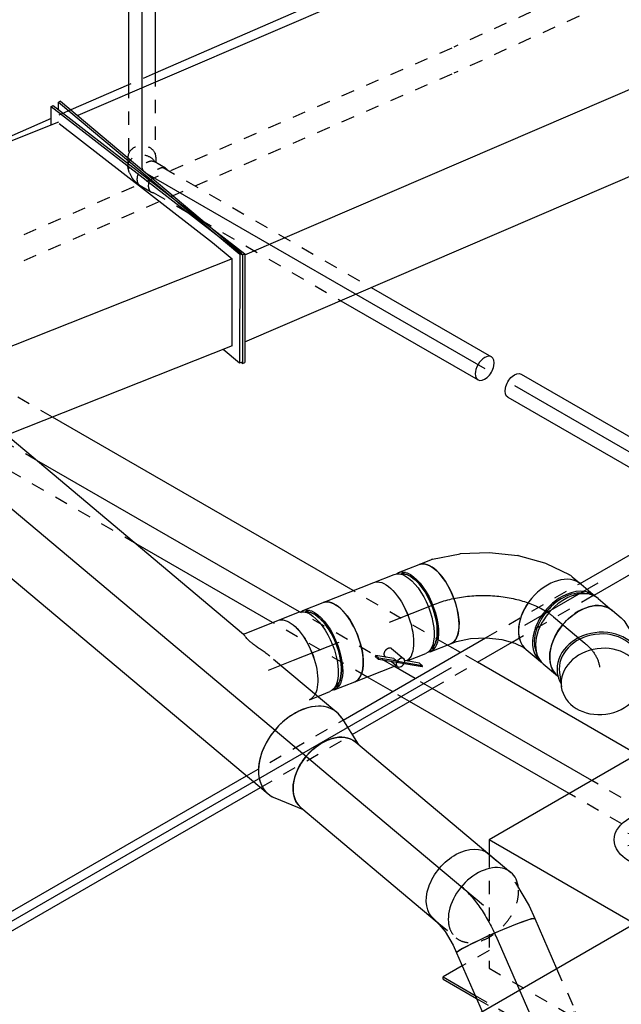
# Model space of a CAD drawing. Extents: x -238422 to 258194, y -34825 to 126331.
# Tile 54 of 239: x -35096 to -33969, y -31056 to -29209. Entities that reach past the tile are written whole.
import ezdxf
from ezdxf.enums import TextEntityAlignment as Align

# ---------------------------------------------------------------- set-up
doc = ezdxf.new("R2010")
doc.units = 0
doc.header["$LTSCALE"] = 50
doc.linetypes.add('CENTER2', pattern=[28.575, 19.05, -3.175, 3.175, -3.175])
doc.linetypes.add('STREEPJES', pattern=[0.1, 0.05, -0.05])
doc.layers.get('0').update_dxf_attribs({"linetype": 'CONTINUOUS'})
for name, color, linetype in [('EL6131--', 2, 'CONTINUOUS'), ('EM6131--', 1, 'CONTINUOUS'), ('lMcht retour bestaand_PR', 1, 'CONTINUOUS'), ('lucht retour bestaand', 8, 'CONTINUOUS'), ('WL524---_D', 153, 'CONTINUOUS'), ('WL524---_HARTLIJN', 8, 'CONTINUOUS'), ('WL570---_RETOUR', 112, 'CONTINUOUS'), ('WL570---_RETOUR_HL', 8, 'CONTINUOUS'), ('WL570---_RETOUR_RST', 2, 'CONTINUOUS'), ('WL570---_RETOUR_RST_HL', 1, 'CONTINUOUS'), ('WL570---_TOEVOER', 3, 'CONTINUOUS'), ('WM570---_RETOUR_PR', 1, 'CONTINUOUS'), ('WM570---_RETOUR_RST_PR', 1, 'CONTINUOUS'), ('WM570---_TOEVOER_PR', 1, 'CONTINUOUS')]:
    doc.layers.add(name, color=color, linetype=linetype)
doc.styles.add('BURO-018', font='ARIAL.TTF', dxfattribs={"height": 90})

# ---------------------------------------------------------------- blocks, each defined once
blk = doc.blocks.new('*U1465')
at = {"color": 0, "ltscale": 10}
for p, q in [((0, 25, -7304.9), (357.2, 25, -7304.9)), ((0, -25, -7304.9), (357.2, -25, -7304.9))]:
    blk.add_line(p, q, dxfattribs=at)
at = {"color": 0, "ltscale": 10, "extrusion": (-8.97074e-17, -5.17926e-17, -1)}
blk.add_ellipse((0, 0, -7304.9), major_axis=(0, -25), ratio=0.57735, start_param=0, end_param=3.141593, dxfattribs=at)
at = {"layer": 'WL524---_HARTLIJN', "linetype": 'CENTER2'}
blk.add_line((0, 0, -7304.9), (387.1, 0, -7304.9), dxfattribs=at)
at = {"layer": 'WL524---_D', "color": 1, "style": 'BURO-018'}
blk.add_attdef('POSNR', text='', height=90, dxfattribs=at).set_placement((0, 0), align=Align.MIDDLE)
blk = doc.blocks.new('*U1466')
at = {"color": 0, "ltscale": 10}
for p, q in [((1046.3, 16, -9736.3), (1947.3, 16, -9736.3)), ((2156.2, 16, -9736.3), (2464.5, 16, -9736.3)), ((2669.1, 16, -9736.3), (2885.8, 16, -9736.3)), ((1055.2, -16, -9736.3), (1958.9, -16, -9736.3)), ((2157.3, -16, -9736.3), (2330.4, -16, -9736.3)), ((2428.4, -16, -9736.3), (2503.4, -16, -9736.3)), ((2680.7, -16, -9736.3), (2908.2, -16, -9736.3))]:
    blk.add_line(p, q, dxfattribs=at)
at = {"color": 8, "linetype": 'STREEPJES', "ltscale": 10}
for p, q in [((1947.3, 16, -9736.3), (2156.2, 16, -9736.3)), ((2464.5, 16, -9736.3), (2669.1, 16, -9736.3)), ((1958.9, -16, -9736.3), (2157.3, -16, -9736.3)), ((2330.4, -16, -9736.3), (2428.4, -16, -9736.3)), ((2503.4, -16, -9736.3), (2680.7, -16, -9736.3))]:
    blk.add_line(p, q, dxfattribs=at)
at = {"layer": 'WL524---_HARTLIJN', "linetype": 'CENTER2'}
blk.add_line((0, 0, -9736.3), (2908.2, 0, -9736.3), dxfattribs=at)
at = {"layer": 'WL524---_D', "color": 1, "style": 'BURO-018'}
blk.add_attdef('POSNR', text='', height=90, dxfattribs=at).set_placement((0, 0), align=Align.MIDDLE)
blk = doc.blocks.new('*U1476')
at = {"color": 8, "linetype": 'STREEPJES', "ltscale": 10}
for p, q in [((-4.8, 44.2, -6734.8), (-17, 23, -6734.8)), ((-25.4, 26.3, -6734.8), (-15.2, 26.3, -6734.8)), ((-15.7, 9.9, -6734.8), (-15.2, 9, -6734.8)), ((40.7, 18, -6734.8), (28.4, -3.2, -6734.8)), ((16.4, -8.7, -6734.8), (15.4, -8.7, -6734.8)), ((15.8, -16.9, -6734.8), (22.6, -10.2, -6734.8)), ((24.3, -8, -6734.8), (22.6, -10.2, -6734.8)), ((24.3, -8, -6734.8), (25.1, -6.6, -6734.8)), ((-25.4, -26.3, -6734.8), (-8.1, -26.3, -6734.8)), ((-7.4, -25, -6734.8), (-3.1, -25, -6734.8)), ((3.8, -23.5, -6734.8), (11.7, -19.8, -6734.8))]:
    blk.add_line(p, q, dxfattribs=at)
at = {"color": 8, "linetype": 'STREEPJES', "ltscale": 10, "extrusion": (-1.50112e-28, -6.73812e-17, -1)}
for centre, start_param, end_param in [((18, 31.1, -6734.8), 0, 3.451437), ((5.7, 9.9, -6734.8), 0, 3.141593), ((18, 31.1, -6734.8), 5.973341, 6.280044)]:
    blk.add_ellipse(centre, major_axis=(22.7, -13.1), ratio=0.57735, start_param=start_param, end_param=end_param, dxfattribs=at)
at = {"color": 8, "linetype": 'STREEPJES', "ltscale": 10}
for centre, major_axis, ratio, start_param, end_param in [((-25.4, 0, -6734.8), (0, -26.2), 0.816497, 3.141593, 6.283185), ((-0.5, 2.1, -6734.8), (14.4, -20.6), 0.750739, 6.150885, 6.415485)]:
    blk.add_ellipse(centre, major_axis=major_axis, ratio=ratio, start_param=start_param, end_param=end_param, dxfattribs=at)
at = {"color": 8, "linetype": 'STREEPJES', "ltscale": 10, "extrusion": (-1.50114e-28, -6.73812e-17, -1)}
blk.add_ellipse((-8.1, 0, -6734.8), major_axis=(0, -26.2), ratio=0.816497, start_param=5.960953, end_param=9.030354, dxfattribs=at)
at = {"color": 8, "linetype": 'STREEPJES', "ltscale": 10, "extrusion": (-1.50115e-28, -6.73812e-17, -1)}
blk.add_ellipse((-5, 0, -6734.8), major_axis=(-5.4, 24.6), ratio=0.803023, start_param=2.966153, end_param=3.317032, dxfattribs=at)
at = {"layer": 'WL524---_HARTLIJN', "linetype": 'CENTER2'}
for p, q in [((5.7, 9.9, -6734.8), (5.2, 9, -6734.8)), ((-8.1, 0, -6734.8), (-7.4, 0, -6734.8))]:
    blk.add_line(p, q, dxfattribs=at)
blk.add_ellipse((-7.4, 30.8, -6734.8), major_axis=(0, 30.8), ratio=0.57735, start_param=3.141593, end_param=3.926991, dxfattribs=at)
at = {"layer": 'WL524---_D', "color": 1, "style": 'BURO-018'}
blk.add_attdef('POSNR', text='', height=90, dxfattribs=at).set_placement((0, 0), align=Align.MIDDLE)
blk = doc.blocks.new('*U1477')
at = {"color": 8, "linetype": 'STREEPJES', "ltscale": 10}
for p, q in [((19.9, 25, -6742.9), (470.6, 25, -6742.9)), ((27.7, -25, -6742.9), (433.4, -25, -6742.9))]:
    blk.add_line(p, q, dxfattribs=at)
at = {"color": 0, "ltscale": 10}
for p, q in [((470.6, 25, -6742.9), (730.3, 25, -6742.9)), ((433.4, -25, -6742.9), (730.3, -25, -6742.9))]:
    blk.add_line(p, q, dxfattribs=at)
for start_param, end_param in [(3.141593, 6.283185), (0, 3.141593)]:
    blk.add_ellipse((730.3, 0, -6742.9), major_axis=(0, -25), ratio=0.57735, start_param=start_param, end_param=end_param, dxfattribs=at)
at = {"layer": 'WL524---_HARTLIJN', "linetype": 'CENTER2'}
blk.add_line((0, 0, -6742.9), (730.3, 0, -6742.9), dxfattribs=at)
at = {"layer": 'WL524---_D', "color": 1, "style": 'BURO-018'}
blk.add_attdef('POSNR', text='', height=90, dxfattribs=at).set_placement((0, 0), align=Align.MIDDLE)
blk = doc.blocks.new('*U1478')
at = {"color": 0, "ltscale": 10}
for p, q in [((10.8, 25, -6109.6), (259.2, 25, -6109.6)), ((10.8, -25, -6109.6), (281, -25, -6109.6))]:
    blk.add_line(p, q, dxfattribs=at)
at = {"color": 8, "linetype": 'STREEPJES', "ltscale": 10}
for p, q in [((259.2, 25, -6109.6), (410.1, 25, -6109.6)), ((281, -25, -6109.6), (410.1, -25, -6109.6))]:
    blk.add_line(p, q, dxfattribs=at)
at = {"layer": 'WL524---_HARTLIJN', "linetype": 'CENTER2'}
blk.add_line((0, 0, -6109.6), (434, 0, -6109.6), dxfattribs=at)
at = {"layer": 'WL524---_D', "color": 1, "style": 'BURO-018'}
blk.add_attdef('POSNR', text='', height=90, dxfattribs=at).set_placement((0, 0), align=Align.MIDDLE)
blk = doc.blocks.new('*U1479')
at = {"color": 0, "linetype": 'STREEPJES', "ltscale": 10}
for p, q in [((-39.9, 112, -6321.7), (1984.5, 112, -6321.7)), ((-59.5, 67.1, -6321.7), (1964.9, 67.1, -6321.7)), ((468.5, -112, -6321.7), (523, -112, -6321.7)), ((640.8, -112, -6321.7), (681.3, -112, -6321.7))]:
    blk.add_line(p, q, dxfattribs=at)
at = {"color": 0, "ltscale": 10}
for p, q in [((39.9, -112, -6321.7), (468.5, -112, -6321.7)), ((523, -112, -6321.7), (640.8, -112, -6321.7)), ((681.3, -112, -6321.7), (1018.1, -112, -6321.7))]:
    blk.add_line(p, q, dxfattribs=at)
at = {"layer": 'EM6131--', "color": 1, "style": 'BURO-018'}
blk.add_attdef('POSNR', text='', height=90, dxfattribs=at).set_placement((0, 0), align=Align.MIDDLE)
blk = doc.blocks.new('*U1480')
at = {"color": 0, "ltscale": 10}
for p, q in [((-150.1, 104.7, -6678.2), (-69.4, 292.2, -6678.2)), ((-145.8, 104.7, -6678.2), (-65.1, 292.2, -6678.2)), ((-69.4, 292.2, -6678.2), (-65.1, 292.2, -6678.2)), ((-65.1, 292.2, -6678.2), (-45.6, 256.9, -6678.2)), ((1026.7, 104.7, -6678.2), (1107.4, 292.2, -6678.2)), ((1031.1, 104.7, -6678.2), (1111.8, 292.2, -6678.2)), ((1111.8, 292.2, -6678.2), (1107.4, 292.2, -6678.2)), ((1111.8, 292.2, -6678.2), (1113.3, 289.4, -6678.2)), ((-64, 256.9, -6678.2), (-128.6, 106.9, -6678.2)), ((-64, 256.9, -6678.2), (1092.3, 256.9, -6678.2)), ((-150.1, 104.7, -6678.2), (-145.8, 104.7, -6678.2)), ((69.4, -292.2, -6678.2), (-150.1, 104.7, -6678.2)), ((73.8, -292.2, -6678.2), (-145.8, 104.7, -6678.2)), ((72.7, -256.9, -6678.2), (-128.6, 106.9, -6678.2)), ((-128.6, 106.9, -6678.2), (1027.7, 106.9, -6678.2)), ((1031.1, 104.7, -6678.2), (1026.7, 104.7, -6678.2)), ((1246.3, -292.2, -6678.2), (1026.7, 104.7, -6678.2)), ((1250.7, -292.2, -6678.2), (1031.1, 104.7, -6678.2)), ((1249.6, -256.9, -6678.2), (1073.5, 61.5, -6678.2)), ((72.7, -256.9, -6678.2), (1211.5, -256.9, -6678.2)), ((89, -256.9, -6678.2), (73.8, -292.2, -6678.2)), ((1264.4, -260.3, -6678.2), (1250.7, -292.2, -6678.2)), ((69.4, -292.2, -6678.2), (73.8, -292.2, -6678.2)), ((1250.7, -292.2, -6678.2), (1246.3, -292.2, -6678.2))]:
    blk.add_line(p, q, dxfattribs=at)
at = {"layer": 'lMcht retour bestaand_PR', "color": 1, "style": 'BURO-018'}
blk.add_attdef('POSNR', text='', height=90, dxfattribs=at).set_placement((0, 0), align=Align.MIDDLE)
blk = doc.blocks.new('*U1717')
at = {"color": 0, "ltscale": 10}
blk.add_line((14.3, 194.5, -9974), (4156.1, 194.5, -9974), dxfattribs=at)
at = {"layer": 'WM570---_TOEVOER_PR', "color": 1, "style": 'BURO-018'}
blk.add_attdef('POSNR', text='', height=90, dxfattribs=at).set_placement((0, 0), align=Align.MIDDLE)
blk = doc.blocks.new('*U1814')
at = {"color": 0, "ltscale": 10}
for p, q in [((-225.4, 278.6, -8704.3), (-238.8, 255.3, -8704.3)), ((160.8, 278.6, -8704.3), (-225.4, 278.6, -8704.3)), ((-68.1, 6.1, -8704.3), (-225.4, 278.6, -8704.3)), ((318.2, 6.1, -8704.3), (160.8, 278.6, -8704.3)), ((-430.7, 95.5, -8704.3), (-428.7, 99, -8704.3)), ((-430.7, 95.5, -8704.3), (-394.5, 32.7, -8704.3)), ((-387.1, 99, -8704.3), (-428.7, 99, -8704.3)), ((-428.7, 99, -8704.3), (-393.8, 38.6, -8704.3))]:
    blk.add_line(p, q, dxfattribs=at)
at = {"color": 8, "linetype": 'STREEPJES', "ltscale": 10}
for p, q in [((-238.8, 255.3, -8704.3), (-345.8, 70, -8704.3)), ((64.3, 111.4, -8704.3), (-11.9, 172.6, -8704.3)), ((64.3, 111.4, -8704.3), (23.5, 182.1, -8704.3)), ((64.3, 111.4, -8704.3), (69.8, 172.6, -8704.3)), ((64.3, 111.4, -8704.3), (-26.8, 146.7, -8704.3)), ((64.3, 111.4, -8704.3), (114.6, 146.7, -8704.3)), ((64.3, 111.4, -8704.3), (-17.4, 111.4, -8704.3)), ((64.3, 111.4, -8704.3), (14, 76, -8704.3)), ((64.3, 111.4, -8704.3), (58.8, 50.1, -8704.3)), ((64.3, 111.4, -8704.3), (105.1, 40.7, -8704.3)), ((64.3, 111.4, -8704.3), (140.5, 50.1, -8704.3)), ((64.3, 111.4, -8704.3), (155.4, 76, -8704.3)), ((64.3, 111.4, -8704.3), (145.9, 111.4, -8704.3)), ((-329, 99, -8704.3), (-387.1, 99, -8704.3)), ((-345.8, 70, -8704.3), (-152.7, -264.5, -8704.3)), ((-393.8, 38.6, -8704.3), (-185.8, -321.7, -8704.3)), ((-394.5, 32.7, -8704.3), (-187.8, -325.3, -8704.3)), ((-32.3, -55.9, -8704.3), (-68.1, 6.1, -8704.3)), ((354, -55.9, -8704.3), (318.2, 6.1, -8704.3)), ((-152.7, -264.5, -8704.3), (-32.3, -55.9, -8704.3)), ((354, -55.9, -8704.3), (-32.3, -55.9, -8704.3)), ((233.5, -264.5, -8704.3), (354, -55.9, -8704.3)), ((300.1, -321.7, -8704.3), (250.3, -235.5, -8704.3)), ((-152.7, -264.5, -8704.3), (233.5, -264.5, -8704.3)), ((-185.8, -321.7, -8704.3), (-187.8, -325.3, -8704.3)), ((-187.8, -325.3, -8704.3), (298, -325.3, -8704.3)), ((-185.8, -321.7, -8704.3), (300.1, -321.7, -8704.3)), ((298, -325.3, -8704.3), (300.1, -321.7, -8704.3))]:
    blk.add_line(p, q, dxfattribs=at)
at = {"color": 0, "ltscale": 10}
blk.add_ellipse((64.3, 111.4, -8704.3), major_axis=(86.6, -50), ratio=0.57735, dxfattribs=at)
at = {"layer": 'WL570---_RETOUR_RST_HL', "linetype": 'CENTER2'}
blk.add_circle((0, 0, -8704.3), 0.075, dxfattribs=at)
at = {"layer": 'WL570---_RETOUR_RST', "color": 1, "style": 'BURO-018'}
for tag in ['MC', 'Q']:
    blk.add_attdef(tag, text='', height=90, dxfattribs=at).set_placement((0, 0), align=Align.MIDDLE)
at = {"layer": 'WM570---_RETOUR_RST_PR', "color": 1, "style": 'BURO-018'}
blk.add_attdef('POSNR', text='', height=90, dxfattribs=at).set_placement((0, 0), align=Align.MIDDLE)
blk = doc.blocks.new('*U1823')
at = {"color": 0, "ltscale": 10}
for p, q in [((-138.5, 100.5, -7329.7), (-63.2, 290.2, -7329.7)), ((-66.3, 290.2, -7329.7), (-63.2, 290.2, -7329.7)), ((-63.2, 290.2, -7329.7), (-44.2, 255, -7329.7)), ((-62, 255, -7329.7), (-122.2, 103.2, -7329.7)), ((-62, 255, -7329.7), (392.2, 255, -7329.7)), ((-142.9, 100.5, -7329.7), (-138.5, 100.5, -7329.7)), ((67.6, -290.2, -7329.7), (-142.9, 100.5, -7329.7)), ((72.1, -290.2, -7329.7), (-138.5, 100.5, -7329.7)), ((-99.5, 61.2, -7329.7), (-122.2, 103.2, -7329.7)), ((-122.2, 103.2, -7329.7), (2971, 103.2, -7329.7)), ((86.1, -255, -7329.7), (3161.5, -255, -7329.7)), ((77.3, -277, -7329.7), (72.1, -290.2, -7329.7)), ((67.6, -290.2, -7329.7), (72.1, -290.2, -7329.7))]:
    blk.add_line(p, q, dxfattribs=at)
at = {"layer": 'lMcht retour bestaand_PR', "color": 1, "style": 'BURO-018'}
blk.add_attdef('POSNR', text='', height=90, dxfattribs=at).set_placement((0, 0), align=Align.MIDDLE)
blk = doc.blocks.new('*U2012')
at = {"color": 0, "ltscale": 10}
for p, q in [((14.4, 97.7, -8712.6), (68.8, 80, -8712.6)), ((14.4, -97.7, -8712.6), (68.8, -80, -8712.6))]:
    blk.add_line(p, q, dxfattribs=at)
for centre, major_axis, start_param, end_param in [((0, 0, -8712.6), (0, -100), 2.926338, 6.49844), ((63, 0, -8712.6), (0, -80), 3.141593, 6.283185)]:
    blk.add_ellipse(centre, major_axis=major_axis, ratio=0.673008, start_param=start_param, end_param=end_param, dxfattribs=at)
at = {"layer": 'WL570---_RETOUR_HL', "linetype": 'CENTER2'}
blk.add_line((0, 0, -8712.6), (63, 0, -8712.6), dxfattribs=at)
for centre in [(0, 0, -8712.6), (63, 0, -8712.6)]:
    blk.add_circle(centre, 0.075, dxfattribs=at)
at = {"layer": 'WM570---_RETOUR_PR', "color": 1, "style": 'BURO-018'}
blk.add_attdef('POSNR', text='', height=90, dxfattribs=at).set_placement((0, 0), align=Align.MIDDLE)
blk = doc.blocks.new('*U2013')
at = {"color": 0, "ltscale": 10}
for p, q in [((0, 100, -7919.8), (643.3, 100, -7919.8)), ((716.2, 100, -7919.8), (871.4, 100, -7919.8)), ((0, -100, -7919.8), (871.4, -100, -7919.8))]:
    blk.add_line(p, q, dxfattribs=at)
at = {"color": 0, "ltscale": 10, "extrusion": (-4.487e-17, -2.55255e-16, -1)}
blk.add_ellipse((0, 0, -7919.8), major_axis=(0, -100), ratio=0.673008, start_param=0, end_param=3.141593, dxfattribs=at)
at = {"color": 0, "ltscale": 10}
for start_param, end_param in [(3.141593, 6.283185), (2.926338, 3.141593), (0, 0.215255)]:
    blk.add_ellipse((871.4, 0, -7919.8), major_axis=(0, -100), ratio=0.673008, start_param=start_param, end_param=end_param, dxfattribs=at)
at = {"layer": 'WL570---_RETOUR_HL', "linetype": 'CENTER2'}
blk.add_line((0, 0, -7919.8), (871.4, 0, -7919.8), dxfattribs=at)
at = {"layer": 'WM570---_RETOUR_PR', "color": 1, "style": 'BURO-018'}
blk.add_attdef('POSNR', text='', height=90, dxfattribs=at).set_placement((0, 0), align=Align.MIDDLE)
blk = doc.blocks.new('*U2014')
at = {"color": 0, "ltscale": 10}
for p, q in [((0, 80, -8770), (380, 80, -8770)), ((0, -80, -8770), (334.3, -80, -8770))]:
    blk.add_line(p, q, dxfattribs=at)
at = {"color": 8, "linetype": 'STREEPJES', "ltscale": 10}
blk.add_line((334.3, -80, -8770), (380, -80, -8770), dxfattribs=at)
at = {"color": 0, "ltscale": 10, "extrusion": (-4.487e-17, -2.55255e-16, -1)}
blk.add_ellipse((0, 0, -8770), major_axis=(0, -80), ratio=0.673008, start_param=0, end_param=3.141593, dxfattribs=at)
at = {"color": 0, "ltscale": 10}
for start_param, end_param in [(3.141593, 5.702582), (2.557474, 3.141593)]:
    blk.add_ellipse((380, 0, -8770), major_axis=(0, -80), ratio=0.673008, start_param=start_param, end_param=end_param, dxfattribs=at)
at = {"color": 8, "linetype": 'STREEPJES', "ltscale": 10}
for start_param, end_param in [(0, 2.557474), (5.702582, 6.283185)]:
    blk.add_ellipse((380, 0, -8770), major_axis=(0, -80), ratio=0.673008, start_param=start_param, end_param=end_param, dxfattribs=at)
at = {"layer": 'WL570---_RETOUR_HL', "linetype": 'CENTER2'}
blk.add_line((0, 0, -8770), (380, 0, -8770), dxfattribs=at)
at = {"layer": 'WM570---_RETOUR_PR', "color": 1, "style": 'BURO-018'}
blk.add_attdef('POSNR', text='', height=90, dxfattribs=at).set_placement((0, 0), align=Align.MIDDLE)
blk = doc.blocks.new('*U2018')
at = {"color": 0, "ltscale": 10}
for p, q in [((0, 80, -9115.9), (102.1, 80, -9115.9)), ((0, -80, -9115.9), (119.9, -80, -9115.9))]:
    blk.add_line(p, q, dxfattribs=at)
at = {"color": 8, "linetype": 'STREEPJES', "ltscale": 10}
for p, q in [((102.1, 80, -9115.9), (192.2, 80, -9115.9)), ((119.9, -80, -9115.9), (192.2, -80, -9115.9))]:
    blk.add_line(p, q, dxfattribs=at)
at = {"color": 0, "ltscale": 10, "extrusion": (-2.54228e-17, 1.1138e-17, -1)}
blk.add_ellipse((0, 0, -9115.9), major_axis=(0, -80), ratio=0.067641, start_param=0, end_param=3.141593, dxfattribs=at)
at = {"color": 8, "linetype": 'STREEPJES', "ltscale": 10}
blk.add_ellipse((192.2, 0, -9115.9), major_axis=(0, -80), ratio=0.067641, start_param=3.141593, end_param=6.283185, dxfattribs=at)
at = {"layer": 'WL570---_RETOUR_HL', "linetype": 'CENTER2'}
blk.add_line((0, 0, -9115.9), (192.2, 0, -9115.9), dxfattribs=at)
at = {"layer": 'WM570---_RETOUR_PR', "color": 1, "style": 'BURO-018'}
blk.add_attdef('POSNR', text='', height=90, dxfattribs=at).set_placement((0, 0), align=Align.MIDDLE)
blk = doc.blocks.new('*U2019')
at = {"color": 0, "ltscale": 10}
for p, q in [((-49, 80, -9111.4), (-28.6, 80, -9111.4)), ((23.9, 70.4, -9111.4), (22.1, 70.9, -9111.4)), ((23.9, 70.4, -9111.4), (71.2, 54, -9111.4)), ((71.2, 54, -9111.4), (71.5, 53.9, -9111.4)), ((71.5, 53.9, -9111.4), (94.7, 42.4, -9111.4)), ((-49, -80, -9111.4), (-41, -80, -9111.4)), ((-41, -80, -9111.4), (-18.3, -84.3, -9111.4)), ((-18.3, -84.3, -9111.4), (9.5, -93.9, -9111.4)), ((9.5, -93.9, -9111.4), (23.9, -101, -9111.4))]:
    blk.add_line(p, q, dxfattribs=at)
at = {"color": 0, "ltscale": 10, "extrusion": (-2.7114e-17, -3.12846e-16, -1)}
blk.add_ellipse((-49, 0, -9111.4), major_axis=(0, -80), ratio=0.673008, start_param=0, end_param=3.141593, dxfattribs=at)
at = {"color": 0, "ltscale": 10}
blk.add_ellipse((59.3, -29.3, -9111.4), major_axis=(-35.4, -71.7), ratio=0.067641, start_param=3.141593, end_param=6.283185, dxfattribs=at)
at = {"layer": 'WL570---_RETOUR_HL', "linetype": 'CENTER2', "extrusion": (-2.7114e-17, -3.12846e-16, -1)}
blk.add_ellipse((35, -100, -9111.4), major_axis=(-140.9, 75.9), ratio=0.462305, start_param=0.709042, end_param=1.49444, dxfattribs=at)
at = {"layer": 'WM570---_RETOUR_PR', "color": 1, "style": 'BURO-018'}
blk.add_attdef('POSNR', text='', height=90, dxfattribs=at).set_placement((0, 0), align=Align.MIDDLE)
blk = doc.blocks.new('*U2022')
at = {"color": 0, "ltscale": 10}
blk.add_line((-18.2, 80, -8492.5), (50.8, 80, -8492.5), dxfattribs=at)
at = {"color": 0, "ltscale": 10, "extrusion": (-6.6383e-18, -5.70847e-17, -1)}
blk.add_ellipse((50.8, 0, -8492.5), major_axis=(0, 80), ratio=0.462305, start_param=0, end_param=2.752995, dxfattribs=at)
at = {"color": 8, "linetype": 'STREEPJES', "ltscale": 10, "extrusion": (-6.6383e-18, -5.70847e-17, -1)}
blk.add_ellipse((50.8, 0, -8492.5), major_axis=(0, 80), ratio=0.462305, start_param=2.752995, end_param=3.141593, dxfattribs=at)
at = {"color": 0, "ltscale": 10}
blk.add_spline([(12.3, 23, -8492.5), (7.5, 30.8, -8492.5), (2.7, 38.3, -8492.5), (-2, 45.3, -8492.5), (-6.2, 51.9, -8492.5), (-9.8, 57.9, -8492.5), (-12.7, 63.3, -8492.5), (-14.9, 68.1, -8492.5), (-16.4, 72, -8492.5), (-17.3, 75.3, -8492.5), (-17.8, 77.7, -8492.5), (-18, 79.2, -8492.5), (-18.2, 80, -8492.5)], degree=3, dxfattribs=at)
at = {"layer": 'WL570---_RETOUR_HL', "linetype": 'CENTER2'}
blk.add_line((0, 0, -8492.5), (50.8, 0, -8492.5), dxfattribs=at)
at = {"layer": 'WM570---_RETOUR_PR', "color": 1, "style": 'BURO-018'}
blk.add_attdef('POSNR', text='', height=90, dxfattribs=at).set_placement((0, 0), align=Align.MIDDLE)
blk = doc.blocks.new('*U2023')
at = {"color": 0, "ltscale": 10}
for p, q in [((-45.8, 80, -8442.1), (-4.4, 80, -8442.1)), ((4.4, 80, -8442.1), (45.8, 80, -8442.1)), ((-28.6, -80, -8442.1), (-4.4, -80, -8442.1)), ((4.4, -80, -8442.1), (45.8, -80, -8442.1))]:
    blk.add_line(p, q, dxfattribs=at)
at = {"color": 8, "linetype": 'STREEPJES', "ltscale": 10}
blk.add_line((-45.8, -80, -8442.1), (-28.6, -80, -8442.1), dxfattribs=at)
at = {"color": 0, "ltscale": 10, "extrusion": (-8.56175e-17, -8.54793e-17, -1)}
for centre, major_axis, start_param, end_param in [((-45.8, 0, -8442.1), (0, 80), 0, 2.752995), ((-4.4, 0, -8442.1), (0, 80), 0, 3.141593), ((4.4, 0, -8442.1), (0, 80), 0, 3.261759), ((4.4, 0, -8442.1), (0, 80), 6.163019, 6.280044), ((4.4, 0, -8442.1), (0, 76), 0.087961, 3.053632), ((45.8, 0, -8442.1), (0, 80), 0, 3.141593)]:
    blk.add_ellipse(centre, major_axis=major_axis, ratio=0.462305, start_param=start_param, end_param=end_param, dxfattribs=at)
at = {"color": 8, "linetype": 'STREEPJES', "ltscale": 10, "extrusion": (-8.56175e-17, -8.54793e-17, -1)}
blk.add_ellipse((-45.8, 0, -8442.1), major_axis=(0, 80), ratio=0.462305, start_param=2.752995, end_param=3.141593, dxfattribs=at)
at = {"layer": 'WL570---_RETOUR_HL', "linetype": 'CENTER2'}
blk.add_line((-45.8, 0, -8442.1), (45.8, 0, -8442.1), dxfattribs=at)
at = {"layer": 'WM570---_RETOUR_PR', "color": 1, "style": 'BURO-018'}
blk.add_attdef('POSNR', text='', height=90, dxfattribs=at).set_placement((0, 0), align=Align.MIDDLE)
blk = doc.blocks.new('*U2024')
at = {"color": 2, "ltscale": 10}
for p, q in [((-80.6, 76, -8391.7), (-89.5, 76, -8391.7)), ((-50.8, 80, -8391.7), (50.8, 80, -8391.7)), ((4, -48.6, -8391.7), (2.1, -50.3, -8391.7)), ((2.1, -50.3, -8391.7), (5.8, -57.3, -8391.7)), ((33.5, -66.7, -8391.7), (4, -48.6, -8391.7)), ((7.7, -55.5, -8391.7), (4, -48.6, -8391.7)), ((36.4, -47.4, -8391.7), (50.5, -73.6, -8391.7)), ((5.8, -57.3, -8391.7), (7.7, -55.5, -8391.7)), ((35.3, -75.4, -8391.7), (5.8, -57.3, -8391.7)), ((37.2, -73.7, -8391.7), (7.7, -55.5, -8391.7)), ((19.3, -55.9, -8391.7), (21, -59.1, -8391.7)), ((27.1, -70.3, -8391.7), (32.3, -80, -8391.7)), ((33.5, -66.7, -8391.7), (37.2, -73.7, -8391.7)), ((35.3, -75.4, -8391.7), (37.2, -73.7, -8391.7)), ((37.8, -74.1, -8391.7), (37.2, -73.7, -8391.7)), ((-80.6, -76, -8391.7), (-89.5, -76, -8391.7)), ((-50.8, -80, -8391.7), (32.3, -80, -8391.7)), ((32.3, -80, -8391.7), (33.7, -82.7, -8391.7)), ((76.5, -100.7, -8391.7), (35.3, -75.4, -8391.7)), ((78.4, -99, -8391.7), (37.8, -74.1, -8391.7)), ((74.6, -92, -8391.7), (50.8, -77.4, -8391.7)), ((78.4, -99, -8391.7), (74.6, -92, -8391.7)), ((76.5, -100.7, -8391.7), (78.4, -99, -8391.7))]:
    blk.add_line(p, q, dxfattribs=at)
for centre, major_axis, ratio, start_param, end_param in [((-92.2, 0, -8391.7), (0, 76), 0.462305, 3.229553, 6.195225), ((-50.8, 0, -8391.7), (0, 80), 0.462305, 3.141593, 6.283185), ((42.1, -78.1, -8391.7), (-8.4, -4.53), 0.673008, 3.141593, 6.283185), ((42.1, -78.1, -8391.7), (-8.4, -4.53), 0.673008, 0, 3.141593)]:
    blk.add_ellipse(centre, major_axis=major_axis, ratio=ratio, start_param=start_param, end_param=end_param, dxfattribs=at)
at = {"color": 2, "ltscale": 10, "extrusion": (1.06716e-17, -1.23667e-16, -1)}
blk.add_ellipse((50.8, 0, -8391.7), major_axis=(0, 80), ratio=0.462305, start_param=0, end_param=3.042443, dxfattribs=at)
at = {"color": 2, "ltscale": 10}
blk.add_spline([(19.3, -55.9, -8391.7), (19.2, -55.3, -8391.7), (19.1, -54.7, -8391.7), (19.1, -54, -8391.7), (19.2, -53.3, -8391.7), (19.4, -52.6, -8391.7), (19.7, -51.8, -8391.7), (20.1, -51.1, -8391.7), (20.5, -50.4, -8391.7), (21, -49.6, -8391.7), (21.6, -48.9, -8391.7), (22.2, -48.3, -8391.7), (22.9, -47.6, -8391.7), (23.7, -47, -8391.7), (24.5, -46.5, -8391.7), (25.3, -46, -8391.7), (26.2, -45.5, -8391.7), (27.1, -45.2, -8391.7), (28, -44.9, -8391.7), (28.8, -44.7, -8391.7), (29.7, -44.5, -8391.7), (30.6, -44.5, -8391.7), (31.5, -44.5, -8391.7), (32.3, -44.6, -8391.7), (33, -44.8, -8391.7), (33.8, -45.1, -8391.7), (34.4, -45.4, -8391.7), (35, -45.8, -8391.7), (35.6, -46.3, -8391.7), (36, -46.8, -8391.7), (36.4, -47.4, -8391.7)], degree=3, dxfattribs=at)
at = {"layer": 'WL570---_RETOUR', "color": 1, "style": 'BURO-018'}
blk.add_attdef('I', text='', height=90, dxfattribs=at).set_placement((0, 0), align=Align.MIDDLE)
at = {"layer": 'WM570---_RETOUR_PR', "color": 1, "style": 'BURO-018'}
blk.add_attdef('POSNR', text='', height=90, dxfattribs=at).set_placement((0, 0), align=Align.MIDDLE)
blk = doc.blocks.new('*U2025')
at = {"color": 0, "ltscale": 10}
for p, q in [((-45.8, 80, -8341.4), (-4.4, 80, -8341.4)), ((4.4, 80, -8341.4), (45.8, 80, -8341.4)), ((-41.5, -80, -8341.4), (-4.4, -80, -8341.4)), ((4.4, -80, -8341.4), (45.8, -80, -8341.4))]:
    blk.add_line(p, q, dxfattribs=at)
at = {"color": 0, "ltscale": 10, "extrusion": (-8.56175e-17, -8.54793e-17, -1)}
for centre, major_axis, start_param, end_param in [((-45.8, 0, -8341.4), (0, 80), 0, 3.042443), ((-4.4, 0, -8341.4), (0, 80), 0, 3.141593), ((4.4, 0, -8341.4), (0, 80), 0, 3.261759), ((4.4, 0, -8341.4), (0, 80), 6.163019, 6.280044), ((4.4, 0, -8341.4), (0, 76), 0.087961, 3.053632), ((45.8, 0, -8341.4), (0, 80), 0, 3.141593)]:
    blk.add_ellipse(centre, major_axis=major_axis, ratio=0.462305, start_param=start_param, end_param=end_param, dxfattribs=at)
at = {"layer": 'WL570---_RETOUR_HL', "linetype": 'CENTER2'}
blk.add_line((-45.8, 0, -8341.4), (45.8, 0, -8341.4), dxfattribs=at)
at = {"layer": 'WM570---_RETOUR_PR', "color": 1, "style": 'BURO-018'}
blk.add_attdef('POSNR', text='', height=90, dxfattribs=at).set_placement((0, 0), align=Align.MIDDLE)
blk = doc.blocks.new('*U2026')
at = {"color": 0, "ltscale": 10}
for p, q in [((-171.7, 76, -8243.5), (-180.6, 76, -8243.5)), ((-141.9, 80, -8243.5), (-117.1, 80, -8243.5)), ((-115.2, 79.8, -8243.5), (-63.3, 70.6, -8243.5)), ((-63.3, 70.6, -8243.5), (-62.9, 70.5, -8243.5)), ((-62.9, 70.5, -8243.5), (-11.7, 52.8, -8243.5)), ((-11.7, 52.8, -8243.5), (36, 27.8, -8243.5)), ((36.7, 27.3, -8243.5), (36, 27.8, -8243.5)), ((36.7, 27.3, -8243.5), (77.8, -3.8, -8243.5)), ((80.1, -5.8, -8243.5), (112.2, -41.3, -8243.5)), ((116.3, -47.2, -8243.5), (126.6, -66.2, -8243.5)), ((-171.7, -76, -8243.5), (-180.6, -76, -8243.5)), ((-141.9, -80, -8243.5), (-130.3, -80, -8243.5)), ((-130.3, -80, -8243.5), (-103.5, -84.8, -8243.5)), ((-103.5, -84.8, -8243.5), (-75.4, -94.5, -8243.5)), ((131.5, -83.7, -8243.5), (135, -90.2, -8243.5)), ((-75.4, -94.5, -8243.5), (-49.7, -108, -8243.5)), ((-49.7, -108, -8243.5), (-29.5, -123.2, -8243.5)), ((-29.5, -123.2, -8243.5), (-17.1, -136.9, -8243.5)), ((-17.1, -136.9, -8243.5), (-14.3, -142.1, -8243.5)), ((-2.4, -155.8, -8243.5), (1.2, -162.3, -8243.5))]:
    blk.add_line(p, q, dxfattribs=at)
for centre, major_axis, ratio, start_param, end_param in [((-183.3, 0, -8243.5), (0, 76), 0.462305, 3.229553, 6.195225), ((-141.9, 0, -8243.5), (0, 80), 0.462305, 3.141593, 6.283185), ((-123.2, 0, -8243.5), (7.1, 80), 0.371212, 6.250437, 6.315934), ((56.1, -104.2, -8243.5), (-70.4, -38), 0.673008, 3.141593, 6.283185), ((48.8, -90.5, -8243.5), (65.7, 46.3), 0.606571, 6.209981, 6.356389), ((72.5, -134.6, -8243.5), (-66.9, -36.1), 0.673008, 3.447589, 5.977189)]:
    blk.add_ellipse(centre, major_axis=major_axis, ratio=ratio, start_param=start_param, end_param=end_param, dxfattribs=at)
at = {"color": 0, "ltscale": 10, "extrusion": (-6.6383e-18, -5.70847e-17, -1)}
blk.add_ellipse((24.8, -64, -8243.5), major_axis=(54.2, 59.2), ratio=0.445484, start_param=6.24089, end_param=6.325481, dxfattribs=at)
at = {"layer": 'WL570---_RETOUR_HL', "linetype": 'CENTER2', "extrusion": (-6.6383e-18, -5.70847e-17, -1)}
blk.add_ellipse((-85.7, -104.2, -8243.5), major_axis=(148.7, -59), ratio=0.57735, start_param=4.110493, end_param=5.68129, dxfattribs=at)
at = {"layer": 'WM570---_RETOUR_PR', "color": 1, "style": 'BURO-018'}
blk.add_attdef('POSNR', text='', height=90, dxfattribs=at).set_placement((0, 0), align=Align.MIDDLE)
blk = doc.blocks.new('*U2027')
at = {"color": 0, "ltscale": 10}
for p, q in [((-38.2, 80, -8386), (-3.7, 80, -8386)), ((3.7, 80, -8386), (38.2, 80, -8386)), ((-38.2, -80, -8386), (-3.7, -80, -8386)), ((3.7, -80, -8386), (38.2, -80, -8386))]:
    blk.add_line(p, q, dxfattribs=at)
for centre, major_axis, start_param, end_param in [((-38.2, 0, -8386), (0, -80), 3.141593, 6.283185), ((-3.7, 0, -8386), (0, -80), 3.141593, 6.351927), ((3.7, 0, -8386), (0, -80), 3.141593, 6.283185), ((38.2, 0, -8386), (0, -80), 3.141593, 6.283185), ((-3.7, 0, -8386), (0, -80), 3.072851, 3.138451), ((-3.7, 0, -8386), (0, -76), 3.447589, 5.977189)]:
    blk.add_ellipse(centre, major_axis=major_axis, ratio=0.673008, start_param=start_param, end_param=end_param, dxfattribs=at)
at = {"layer": 'WL570---_RETOUR_HL', "linetype": 'CENTER2'}
blk.add_line((-38.2, 0, -8386), (38.2, 0, -8386), dxfattribs=at)
at = {"layer": 'WM570---_RETOUR_PR', "color": 1, "style": 'BURO-018'}
blk.add_attdef('POSNR', text='', height=90, dxfattribs=at).set_placement((0, 0), align=Align.MIDDLE)
blk = doc.blocks.new('*U2028')
at = {"color": 0, "ltscale": 10}
for p, q in [((-31.7, 80, -8449.6), (-10.1, 80, -8449.6)), ((3.4, 77.8, -8449.6), (40.5, 65.4, -8449.6)), ((58.6, 54.8, -8449.6), (72.2, 42.5, -8449.6)), ((69.5, 39.5, -8449.6), (89.6, 21.3, -8449.6)), ((-32.6, -73, -8449.6), (-12.5, -91.3, -8449.6)), ((-31.7, -80, -8449.6), (-30.3, -80, -8449.6))]:
    blk.add_line(p, q, dxfattribs=at)
at = {"color": 0, "ltscale": 10, "extrusion": (-1.45445e-16, -1.22245e-16, -1)}
for centre, major_axis, ratio, start_param, end_param in [((-31.7, 0, -8449.6), (0, -80), 0.673008, 0, 3.141593), ((-16.1, 0, -8449.6), (12.9, 79.5), 0.724923, 6.165987, 6.400383)]:
    blk.add_ellipse(centre, major_axis=major_axis, ratio=ratio, start_param=start_param, end_param=end_param, dxfattribs=at)
at = {"color": 0, "ltscale": 10}
for centre, major_axis, ratio, start_param, end_param in [((18.5, -16.7, -8449.6), (-53.8, -59.3), 0.813995, 3.141593, 6.283185), ((18.5, -16.7, -8449.6), (-51.1, -56.3), 0.813995, 3.141593, 6.283185), ((9.4, -8.5, -8449.6), (40.7, 69.6), 0.792906, 6.117872, 6.448498), ((38.5, -35, -8449.6), (-51.1, -56.3), 0.813995, 3.141593, 9.421636), ((18.5, -16.7, -8449.6), (-53.8, -59.3), 0.813995, 2.824032, 3.141593), ((18.5, -16.7, -8449.6), (-53.8, -59.3), 0.813995, 0, 0.31756)]:
    blk.add_ellipse(centre, major_axis=major_axis, ratio=ratio, start_param=start_param, end_param=end_param, dxfattribs=at)
at = {"layer": 'WL570---_RETOUR_HL', "linetype": 'CENTER2', "extrusion": (-1.45445e-16, -1.22245e-16, -1)}
blk.add_ellipse((-99.1, -125, -8449.6), major_axis=(122.6, 103), ratio=0.57735, start_param=5.68129, end_param=6.204888, dxfattribs=at)
at = {"layer": 'WM570---_RETOUR_PR', "color": 1, "style": 'BURO-018'}
blk.add_attdef('POSNR', text='', height=90, dxfattribs=at).set_placement((0, 0), align=Align.MIDDLE)
blk = doc.blocks.new('*U2050')
at = {"color": 0, "linetype": 'STREEPJES', "ltscale": 10}
for p, q in [((-40.6, 112.6, -5026.2), (2167.4, 112.6, -5026.2)), ((-60.9, 68.1, -5026.2), (2147.1, 68.1, -5026.2))]:
    blk.add_line(p, q, dxfattribs=at)
at = {"layer": 'EM6131--', "color": 1, "style": 'BURO-018'}
blk.add_attdef('POSNR', text='', height=90, dxfattribs=at).set_placement((0, 0), align=Align.MIDDLE)
blk = doc.blocks.new('*U2060')
at = {"color": 0, "linetype": 'STREEPJES', "ltscale": 10}
for p, q in [((2574.4, 63.6, -10634.8), (3338.1, 63.6, -10634.8)), ((3683.6, 63.6, -10634.8), (3720.5, 63.6, -10634.8)), ((3775.6, 63.6, -10634.8), (3979.7, 63.6, -10634.8)), ((4274.8, 63.6, -10634.8), (4974.3, 63.6, -10634.8)), ((2549.9, 21.2, -10634.8), (3313.6, 21.2, -10634.8)), ((3659.1, 21.2, -10634.8), (3696, 21.2, -10634.8)), ((3742.1, 21.2, -10634.8), (3945.9, 21.2, -10634.8)), ((4514.3, 21.2, -10634.8), (4998.8, 21.2, -10634.8)), ((3610.1, -63.6, -10634.8), (3647, -63.6, -10634.8)), ((3674.9, -63.6, -10634.8), (3878.9, -63.6, -10634.8)), ((4529.8, -63.6, -10634.8), (4949.8, -63.6, -10634.8))]:
    blk.add_line(p, q, dxfattribs=at)
at = {"color": 0, "ltscale": 10}
for p, q in [((3338.1, 63.6, -10634.8), (3683.6, 63.6, -10634.8)), ((3720.5, 63.6, -10634.8), (3775.6, 63.6, -10634.8)), ((3979.7, 63.6, -10634.8), (4274.8, 63.6, -10634.8)), ((3313.6, 21.2, -10634.8), (3659.1, 21.2, -10634.8)), ((3696, 21.2, -10634.8), (3742.1, 21.2, -10634.8)), ((3945.9, 21.2, -10634.8), (4514.3, 21.2, -10634.8)), ((3264.6, -63.6, -10634.8), (3610.1, -63.6, -10634.8)), ((3647, -63.6, -10634.8), (3674.9, -63.6, -10634.8)), ((3878.9, -63.6, -10634.8), (4529.8, -63.6, -10634.8))]:
    blk.add_line(p, q, dxfattribs=at)
at = {"layer": 'EM6131--', "color": 1, "style": 'BURO-018'}
blk.add_attdef('POSNR', text='', height=90, dxfattribs=at).set_placement((0, 0), align=Align.MIDDLE)

msp = doc.modelspace()

# ---------------------------------------------------------------- block references
at = {"layer": 'EL6131--'}
for name, p, rotation in [('*U2050', (-32357.00569, -28308.5988, 5026.22575), 204.4867882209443), ('*U1479', (-34368.22816, -29224.62078, 6321.67645), 203.5797582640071), ('*U2060', (-31144.03423, -32274.46347, 10634.80534), 150.0000000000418)]:
    msp.add_blockref(name, p, dxfattribs=dict(at, rotation=rotation))
at = {"layer": 'lucht retour bestaand'}
for name, p, rotation in [('*U1480', (-33773.12523, -29146.0619, 6678.23113), 203.2864697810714), ('*U1823', (-34849.92885, -29606.71998, 7329.70004), 201.6330533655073)]:
    msp.add_blockref(name, p, dxfattribs=dict(at, rotation=rotation))
at = {"layer": 'WL524---_D'}
for name, p, rotation in [('*U1478', (-34867.38432, -29050.17949, 6109.62022), 270.0000000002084), ('*U1476', (-34867.38432, -29492.25385, 6734.80777), 270.0000000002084), ('*U1477', (-34857.48482, -29497.96932, 6742.89068), 330.0000000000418), ('*U1465', (-34169.13357, -29895.38911, 7304.92713), 330.0000000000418), ('*U1466', (-36349.65898, -31614.64699, 9736.32495), 29.99999999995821)]:
    msp.add_blockref(name, p, dxfattribs=dict(at, rotation=rotation))
at = {"layer": 'WL570---_RETOUR'}
for name, p, rotation in [('*U2013', (-35233.50058, -30023.95842, 7919.7643), 319.9533862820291), ('*U2026', (-34186.388, -30252.87389, 8243.49965), 21.63305336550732), ('*U2025', (-34360.88462, -30322.07846, 8341.3697), 21.63305336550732), ('*U2027', (-34066.52216, -30353.61956, 8385.97555), 319.9533862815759), ('*U2024', (-34450.68815, -30357.69413, 8391.73787), 21.63305336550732), ('*U2028', (-34012.95906, -30398.63864, 8449.64215), 319.9533862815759), ('*U2023', (-34540.49168, -30393.30981, 8442.10604), 21.63305336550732), ('*U2022', (-34630.33642, -30428.94182, 8492.49732), 21.63305336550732), ('*U2012', (-34566.45577, -30584.60089, 8712.63248), 319.9533862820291), ('*U2014', (-34518.21501, -30625.14662, 8769.97281), 319.9533862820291), ('*U2019', (-34230.94382, -30866.59431, 9111.4314), 319.9533862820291), ('*U2018', (-34204.39941, -30927.18286, 9115.91597), 293.6586744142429)]:
    msp.add_blockref(name, p, dxfattribs=dict(at, rotation=rotation))
at = {"layer": 'WL570---_RETOUR_RST'}
ref = msp.add_blockref('*U1814', (-33882.32392, -30875.73796, 8704.34016), dxfattribs=dict(at, rotation=29.99999999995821))
ref.add_attrib('Q', '435', dxfattribs={"color": 1, "height": 90, "style": 'BURO-018'}).set_placement((-33286.59538, -31247.24391), align=Align.MIDDLE)
ref.add_attrib('MC', 'F', dxfattribs={"color": 1, "height": 90, "style": 'BURO-018'}).set_placement((-33286.59538, -30504.23202), align=Align.MIDDLE)
at = {"layer": 'WL570---_TOEVOER', "rotation": 29.99999999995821}
msp.add_blockref('*U1717', (-34599.31044, -31507.13266, 9973.98815), dxfattribs=at)

doc.saveas('drawing.dxf')
